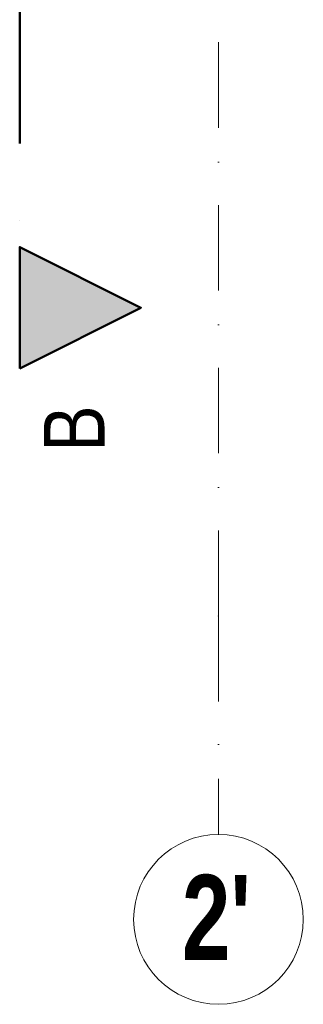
# Model space of a CAD drawing. Header units: metres. Extents: x -177922 to 5550634, y -507967 to 368279.
# Tile 53 of 125: x 3696373 to 3697543, y -87598 to -83541. Entities that reach past the tile are written whole.
import ezdxf

# ---------------------------------------------------------------- set-up
doc = ezdxf.new("R2010")
doc.units = ezdxf.units.M
doc.header["$LTSCALE"] = 0.05
doc.header["$PDSIZE"] = 0.8
doc.linetypes.add('Strichpunktlinie', pattern=[13405.555248, 7055.555344, -3527.777672, 0, -2822.222233])
doc.linetypes.add('Strichpunktlinie_ lang', pattern=[25400, 12700, -6350, 0, -6350])
for name, color, linetype in [('A_1_Schraffuren', 7, 'Continuous'), ('A_3_Achsen_Raster', 7, 'Continuous'), ('A_3_Schnittführung', 7, 'Continuous')]:
    doc.layers.add(name, color=color, linetype=linetype)
doc.styles.add('ERSTELLTER_STIL_2', font='ARIALN.TTF')
doc.styles.add('ERSTELLTER_STIL_5', font='txt')

msp = doc.modelspace()

# ---------------------------------------------------------------- hatches: boundary and pattern name
at = {"layer": 'A_1_Schraffuren', "linetype": 'Continuous', "lineweight": 50}
msp.add_hatch(color=7, dxfattribs=at).paths.add_polyline_path([(3696373.278, -84977.748), (3696873.278, -84727.748), (3696373.278, -84477.748)])

# ---------------------------------------------------------------- linework, layer by layer
at = {"layer": 'A_3_Achsen_Raster', "color": 7, "linetype": 'Strichpunktlinie', "lineweight": 13}
for q in [(3697193.496, -37797.774), (3697193.496, -86897.774)]:
    msp.add_line((3697193.496, -85997.774), q, dxfattribs=at)
at = {"layer": 'A_3_Achsen_Raster', "color": 7, "linetype": 'Continuous', "lineweight": 13}
msp.add_circle((3697193.496, -87247.774), 350, dxfattribs=at)
at = {"layer": 'A_3_Achsen_Raster', "color": 7, "linetype": 'Strichpunktlinie', "lineweight": 13}
msp.add_point((3697193.496, -85997.774), dxfattribs=at)
msp.add_point((3697193.496, -85997.774), dxfattribs=at)
at = {"layer": 'A_3_Schnittführung', "color": 7, "linetype": 'Strichpunktlinie_ lang', "lineweight": 50}
msp.add_line((3696373.278, -12290.173), (3696373.278, -84477.748), dxfattribs=at)
at = {"layer": 'A_3_Schnittführung', "color": 7, "linetype": 'Continuous', "lineweight": 50, "flags": 128}
msp.add_lwpolyline([(3696373.278, -84977.748), (3696373.278, -84477.748), (3696873.278, -84727.748)], close=True, dxfattribs=at)

# ---------------------------------------------------------------- texts
at = {"layer": 'A_3_Achsen_Raster', "color": 7, "lineweight": 15, "insert": (3697042.764, -87064.57), "char_height": 350, "attachment_point": 1, "style": 'ERSTELLTER_STIL_5'}
msp.add_mtext("\\A1;{\\pql;\\pt0;\\fSwis721 LtCn BT|b1|i0|c0|p0;\\W1.000000;2'}", dxfattribs=at)
at = {"layer": 'A_3_Schnittführung', "color": 7, "lineweight": 50, "insert": (3696723.278, -85320.763), "char_height": 250, "attachment_point": 7, "rotation": 90, "style": 'ERSTELLTER_STIL_2'}
msp.add_mtext('\\A1;{\\pql;\\pt0;\\fArial Narrow|b0|i0|c0|p0;\\W1.000000;B}', dxfattribs=at)

doc.saveas('drawing.dxf')
